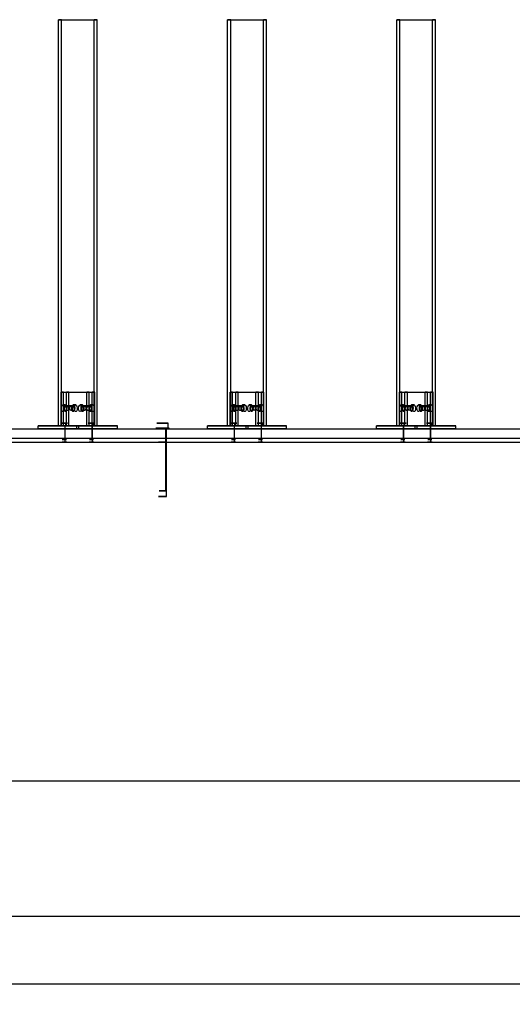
# Model space of a CAD drawing. Header units: millimetres. Extents: x 0 to 5490, y -1212 to 1798.
# Tile 8 of 14: x 1289 to 2017, y -30 to 1424. Entities that reach past the tile are written whole.
import ezdxf

# ---------------------------------------------------------------- set-up
doc = ezdxf.new("R2010")
doc.units = ezdxf.units.MM
doc.layers.add('TI-CONTEXT', color=8, linetype='Continuous')
doc.layers.add('TI-PRODUCT', color=7, linetype='Continuous')
doc.dimstyles.get("Standard").update_dxf_attribs({"dimtxt": 2.5, "dimasz": 2.5, "dimexe": 1.25, "dimexo": 0.625, "dimtad": 1, "dimtxsty": 'Standard', "dimcen": 2.5, "dimazin": 3, "dimtfac": 1, "dimtmove": 0, "dimatfit": 3, "dimarcsym": 0})

# ---------------------------------------------------------------- blocks, each defined once
blk = doc.blocks.new('_CLOSEDFILLED')
at = {"color": 0, "linetype": 'ByBlock'}
blk.add_solid([(-1, 0.164), (0, 0), (-1, -0.164)], dxfattribs=at)
blk = doc.blocks.new('*D0')
for p, q in [((0, 0), (0, -200)), ((4000, 0), (4000, -200)), ((16, -200), (1916, -200)), ((2084, -200), (3984, -200))]:
    blk.add_line(p, q)
at = {"layer": 'Defpoints'}
for p in [(0, 0), (4000, 0), (0, -200)]:
    blk.add_point(p, dxfattribs=at)
at = {"xscale": 16, "yscale": 16, "rotation": 180}
blk.add_blockref('_CLOSEDFILLED', (0, -200), dxfattribs=at)
at = {"xscale": 16, "yscale": 16}
blk.add_blockref('_CLOSEDFILLED', (4000, -200), dxfattribs=at)
at = {"insert": (2000, -200), "char_height": 28, "attachment_point": 5}
blk.add_mtext('4000 *', dxfattribs=at)

msp = doc.modelspace()

# ---------------------------------------------------------------- linework, layer by layer
at = {"layer": 'TI-CONTEXT'}
for points in [[(0, 800), (4000, 800)], [(0, 800), (4000, 800)], [(1506, 800), (1505.481, 800), (1504.015, 800), (1501.854, 800), (1499.373, 800), (1497, 800), (1495.146, 800), (1494.131, 800), (1494.131, 800), (1495.146, 800), (1497, 800), (1499.373, 800), (1501.854, 800), (1504.015, 800), (1505.481, 800), (1506, 800)], [(1506, 720), (1506, 800)], [(1506, 720), (1505.481, 720), (1504.015, 720), (1501.854, 720), (1499.373, 720), (1497, 720), (1495.146, 720), (1494.131, 720), (1494.131, 720), (1495.146, 720), (1497, 720), (1499.373, 720), (1501.854, 720), (1504.015, 720), (1505.481, 720), (1506, 720)], [(0, 300), (4000, 300)], [(0, 300), (4000, 300)], [(0, 100), (4000, 100)], [(0, 100), (4000, 100)], [(0, 0), (4000, 0)], [(0, 0), (4000, 0)]]:
    msp.add_lwpolyline(points, dxfattribs=at)
at = {"layer": 'TI-PRODUCT'}
for points in [[(1350.852, 1424), (1346.321, 1424)], [(1346.321, 824), (1346.321, 1424)], [(1346.321, 1424), (1399.148, 1424)], [(1350.852, 824), (1350.852, 1424)], [(1350.852, 1424), (1403.679, 1424)], [(1403.679, 1424), (1399.148, 1424)], [(1399.148, 824), (1399.148, 1424)], [(1403.679, 824), (1403.679, 1424)], [(1600.852, 1424), (1596.321, 1424)], [(1596.321, 824), (1596.321, 1424)], [(1596.321, 1424), (1649.148, 1424)], [(1600.852, 824), (1600.852, 1424)], [(1600.852, 1424), (1653.679, 1424)], [(1653.679, 1424), (1649.148, 1424)], [(1649.148, 824), (1649.148, 1424)], [(1653.679, 824), (1653.679, 1424)], [(1850.852, 1424), (1846.321, 1424)], [(1846.321, 824), (1846.321, 1424)], [(1846.321, 1424), (1899.148, 1424)], [(1850.852, 824), (1850.852, 1424)], [(1850.852, 1424), (1903.679, 1424)], [(1903.679, 1424), (1899.148, 1424)], [(1899.148, 824), (1899.148, 1424)], [(1903.679, 824), (1903.679, 1424)], [(1353.716, 874), (1350.091, 874)], [(1350.091, 824), (1350.091, 874)], [(1350.091, 874), (1388.127, 874)], [(1353.716, 824), (1353.716, 874)], [(1353.716, 874), (1391.752, 874)], [(1361.873, 874), (1358.248, 874)], [(1358.248, 824), (1358.248, 874)], [(1358.248, 874), (1396.284, 874)], [(1361.873, 824), (1361.873, 874)], [(1361.873, 874), (1399.909, 874)], [(1388.127, 824), (1388.127, 874)], [(1391.752, 874), (1388.127, 874)], [(1391.752, 824), (1391.752, 874)], [(1396.284, 824), (1396.284, 874)], [(1399.909, 874), (1396.284, 874)], [(1399.909, 824), (1399.909, 874)], [(1603.716, 874), (1600.091, 874)], [(1600.091, 824), (1600.091, 874)], [(1600.091, 874), (1638.127, 874)], [(1603.716, 824), (1603.716, 874)], [(1603.716, 874), (1641.752, 874)], [(1611.873, 874), (1608.248, 874)], [(1608.248, 824), (1608.248, 874)], [(1608.248, 874), (1646.284, 874)], [(1611.873, 824), (1611.873, 874)], [(1611.873, 874), (1649.909, 874)], [(1638.127, 824), (1638.127, 874)], [(1641.752, 874), (1638.127, 874)], [(1641.752, 824), (1641.752, 874)], [(1646.284, 824), (1646.284, 874)], [(1649.909, 874), (1646.284, 874)], [(1649.909, 824), (1649.909, 874)], [(1853.716, 874), (1850.091, 874)], [(1850.091, 824), (1850.091, 874)], [(1850.091, 874), (1888.127, 874)], [(1853.716, 824), (1853.716, 874)], [(1853.716, 874), (1891.752, 874)], [(1861.873, 874), (1858.248, 874)], [(1858.248, 824), (1858.248, 874)], [(1858.248, 874), (1896.284, 874)], [(1861.873, 824), (1861.873, 874)], [(1861.873, 874), (1899.909, 874)], [(1888.127, 824), (1888.127, 874)], [(1891.752, 874), (1888.127, 874)], [(1891.752, 824), (1891.752, 874)], [(1896.284, 824), (1896.284, 874)], [(1899.909, 874), (1896.284, 874)], [(1899.909, 824), (1899.909, 874)], [(1352.805, 855), (1353.787, 854.427), (1354.544, 852.84), (1354.903, 850.603), (1354.781, 848.227), (1354.206, 846.257), (1353.311, 845.145), (1352.3, 845.145), (1351.404, 846.257), (1350.829, 848.227), (1350.708, 850.603), (1351.066, 852.84), (1351.823, 854.427), (1352.805, 855)], [(1356.43, 855), (1352.805, 855)], [(1356.43, 855), (1357.412, 854.427), (1358.169, 852.84), (1358.528, 850.603), (1358.406, 848.227), (1357.832, 846.257), (1356.936, 845.145), (1355.925, 845.145), (1355.029, 846.257), (1354.455, 848.227), (1354.333, 850.603), (1354.691, 852.84), (1355.448, 854.427), (1356.43, 855)], [(1356.43, 853.5), (1357.23, 852.944), (1357.776, 851.454), (1357.895, 849.502), (1357.548, 847.708), (1356.847, 846.642), (1356.014, 846.642), (1355.313, 847.708), (1354.966, 849.502), (1355.085, 851.454), (1355.631, 852.944), (1356.43, 853.5)], [(1356.43, 853), (1357.176, 852.427), (1357.636, 850.927), (1357.636, 849.073), (1357.176, 847.573), (1356.43, 847), (1355.685, 847.573), (1355.225, 849.073), (1355.225, 850.927), (1355.685, 852.427), (1356.43, 853)], [(1360.056, 853.5), (1356.43, 853.5)], [(1368.212, 853), (1356.43, 853)], [(1360.056, 853.5), (1360.855, 852.944), (1361.401, 851.454), (1361.52, 849.502), (1361.174, 847.708), (1360.472, 846.642), (1359.639, 846.642), (1358.938, 847.708), (1358.592, 849.502), (1358.71, 851.454), (1359.256, 852.944), (1360.056, 853.5)], [(1360.056, 853.5), (1360.855, 852.944), (1361.401, 851.454), (1361.52, 849.502), (1361.174, 847.708), (1360.472, 846.642), (1359.639, 846.642), (1358.938, 847.708), (1358.592, 849.502), (1358.71, 851.454), (1359.256, 852.944), (1360.056, 853.5)], [(1364.587, 853.5), (1360.056, 853.5)], [(1364.587, 853.5), (1365.387, 852.944), (1365.933, 851.454), (1366.051, 849.502), (1365.705, 847.708), (1365.004, 846.642), (1364.17, 846.642), (1363.469, 847.708), (1363.123, 849.502), (1363.242, 851.454), (1363.788, 852.944), (1364.587, 853.5)], [(1364.587, 853.5), (1365.387, 852.944), (1365.933, 851.454), (1366.051, 849.502), (1365.705, 847.708), (1365.004, 846.642), (1364.17, 846.642), (1363.469, 847.708), (1363.123, 849.502), (1363.242, 851.454), (1363.788, 852.944), (1364.587, 853.5)], [(1368.212, 853.5), (1364.587, 853.5)], [(1368.212, 855), (1369.194, 854.427), (1369.951, 852.84), (1370.31, 850.603), (1370.188, 848.227), (1369.614, 846.257), (1368.718, 845.145), (1367.707, 845.145), (1366.811, 846.257), (1366.237, 848.227), (1366.115, 850.603), (1366.473, 852.84), (1367.23, 854.427), (1368.212, 855)], [(1368.212, 853.5), (1369.012, 852.944), (1369.558, 851.454), (1369.677, 849.502), (1369.33, 847.708), (1368.629, 846.642), (1367.796, 846.642), (1367.095, 847.708), (1366.748, 849.502), (1366.867, 851.454), (1367.413, 852.944), (1368.212, 853.5)], [(1368.212, 853), (1368.958, 852.427), (1369.418, 850.927), (1369.418, 849.073), (1368.958, 847.573), (1368.212, 847), (1367.467, 847.573), (1367.007, 849.073), (1367.007, 850.927), (1367.467, 852.427), (1368.212, 853)], [(1371.838, 855), (1368.212, 855)], [(1371.838, 855), (1372.82, 854.427), (1373.577, 852.84), (1373.935, 850.603), (1373.813, 848.227), (1373.239, 846.257), (1372.343, 845.145), (1371.332, 845.145), (1370.436, 846.257), (1369.862, 848.227), (1369.74, 850.603), (1370.099, 852.84), (1370.856, 854.427), (1371.838, 855)], [(1378.162, 855), (1379.144, 854.427), (1379.901, 852.84), (1380.26, 850.603), (1380.138, 848.227), (1379.564, 846.257), (1378.668, 845.145), (1377.657, 845.145), (1376.761, 846.257), (1376.187, 848.227), (1376.065, 850.603), (1376.423, 852.84), (1377.18, 854.427), (1378.162, 855)], [(1381.788, 855), (1378.162, 855)], [(1381.788, 855), (1382.77, 854.427), (1383.527, 852.84), (1383.885, 850.603), (1383.763, 848.227), (1383.189, 846.257), (1382.293, 845.145), (1381.282, 845.145), (1380.386, 846.257), (1379.812, 848.227), (1379.69, 850.603), (1380.049, 852.84), (1380.806, 854.427), (1381.788, 855)], [(1381.788, 853.5), (1382.587, 852.944), (1383.133, 851.454), (1383.252, 849.502), (1382.905, 847.708), (1382.204, 846.642), (1381.371, 846.642), (1380.67, 847.708), (1380.323, 849.502), (1380.442, 851.454), (1380.988, 852.944), (1381.788, 853.5)], [(1381.788, 853), (1382.533, 852.427), (1382.993, 850.927), (1382.993, 849.073), (1382.533, 847.573), (1381.788, 847), (1381.042, 847.573), (1380.582, 849.073), (1380.582, 850.927), (1381.042, 852.427), (1381.788, 853)], [(1385.413, 853.5), (1381.788, 853.5)], [(1393.57, 853), (1381.788, 853)], [(1385.413, 853.5), (1386.212, 852.944), (1386.758, 851.454), (1386.877, 849.502), (1386.531, 847.708), (1385.83, 846.642), (1384.996, 846.642), (1384.295, 847.708), (1383.949, 849.502), (1384.067, 851.454), (1384.613, 852.944), (1385.413, 853.5)], [(1385.413, 853.5), (1386.212, 852.944), (1386.758, 851.454), (1386.877, 849.502), (1386.531, 847.708), (1385.83, 846.642), (1384.996, 846.642), (1384.295, 847.708), (1383.949, 849.502), (1384.067, 851.454), (1384.613, 852.944), (1385.413, 853.5)], [(1389.944, 853.5), (1385.413, 853.5)], [(1389.944, 853.5), (1390.744, 852.944), (1391.29, 851.454), (1391.408, 849.502), (1391.062, 847.708), (1390.361, 846.642), (1389.528, 846.642), (1388.826, 847.708), (1388.48, 849.502), (1388.599, 851.454), (1389.145, 852.944), (1389.944, 853.5)], [(1389.944, 853.5), (1390.744, 852.944), (1391.29, 851.454), (1391.408, 849.502), (1391.062, 847.708), (1390.361, 846.642), (1389.528, 846.642), (1388.826, 847.708), (1388.48, 849.502), (1388.599, 851.454), (1389.145, 852.944), (1389.944, 853.5)], [(1393.57, 853.5), (1389.944, 853.5)], [(1393.57, 855), (1394.552, 854.427), (1395.309, 852.84), (1395.667, 850.603), (1395.545, 848.227), (1394.971, 846.257), (1394.075, 845.145), (1393.064, 845.145), (1392.168, 846.257), (1391.594, 848.227), (1391.472, 850.603), (1391.831, 852.84), (1392.588, 854.427), (1393.57, 855)], [(1393.57, 853.5), (1394.369, 852.944), (1394.915, 851.454), (1395.034, 849.502), (1394.687, 847.708), (1393.986, 846.642), (1393.153, 846.642), (1392.452, 847.708), (1392.105, 849.502), (1392.224, 851.454), (1392.77, 852.944), (1393.57, 853.5)], [(1393.57, 853), (1394.315, 852.427), (1394.775, 850.927), (1394.775, 849.073), (1394.315, 847.573), (1393.57, 847), (1392.824, 847.573), (1392.364, 849.073), (1392.364, 850.927), (1392.824, 852.427), (1393.57, 853)], [(1397.195, 855), (1393.57, 855)], [(1397.195, 855), (1398.177, 854.427), (1398.934, 852.84), (1399.292, 850.603), (1399.171, 848.227), (1398.596, 846.257), (1397.7, 845.145), (1396.689, 845.145), (1395.794, 846.257), (1395.219, 848.227), (1395.097, 850.603), (1395.456, 852.84), (1396.213, 854.427), (1397.195, 855)], [(1602.805, 855), (1603.787, 854.427), (1604.544, 852.84), (1604.903, 850.603), (1604.781, 848.227), (1604.206, 846.257), (1603.311, 845.145), (1602.3, 845.145), (1601.404, 846.257), (1600.829, 848.227), (1600.708, 850.603), (1601.066, 852.84), (1601.823, 854.427), (1602.805, 855)], [(1606.43, 855), (1602.805, 855)], [(1606.43, 855), (1607.412, 854.427), (1608.169, 852.84), (1608.528, 850.603), (1608.406, 848.227), (1607.832, 846.257), (1606.936, 845.145), (1605.925, 845.145), (1605.029, 846.257), (1604.455, 848.227), (1604.333, 850.603), (1604.691, 852.84), (1605.448, 854.427), (1606.43, 855)], [(1606.43, 853.5), (1607.23, 852.944), (1607.776, 851.454), (1607.895, 849.502), (1607.548, 847.708), (1606.847, 846.642), (1606.014, 846.642), (1605.313, 847.708), (1604.966, 849.502), (1605.085, 851.454), (1605.631, 852.944), (1606.43, 853.5)], [(1606.43, 853), (1607.176, 852.427), (1607.636, 850.927), (1607.636, 849.073), (1607.176, 847.573), (1606.43, 847), (1605.685, 847.573), (1605.225, 849.073), (1605.225, 850.927), (1605.685, 852.427), (1606.43, 853)], [(1610.056, 853.5), (1606.43, 853.5)], [(1618.212, 853), (1606.43, 853)], [(1610.056, 853.5), (1610.855, 852.944), (1611.401, 851.454), (1611.52, 849.502), (1611.174, 847.708), (1610.472, 846.642), (1609.639, 846.642), (1608.938, 847.708), (1608.592, 849.502), (1608.71, 851.454), (1609.256, 852.944), (1610.056, 853.5)], [(1610.056, 853.5), (1610.855, 852.944), (1611.401, 851.454), (1611.52, 849.502), (1611.174, 847.708), (1610.472, 846.642), (1609.639, 846.642), (1608.938, 847.708), (1608.592, 849.502), (1608.71, 851.454), (1609.256, 852.944), (1610.056, 853.5)], [(1614.587, 853.5), (1610.056, 853.5)], [(1614.587, 853.5), (1615.387, 852.944), (1615.933, 851.454), (1616.051, 849.502), (1615.705, 847.708), (1615.004, 846.642), (1614.17, 846.642), (1613.469, 847.708), (1613.123, 849.502), (1613.242, 851.454), (1613.788, 852.944), (1614.587, 853.5)], [(1614.587, 853.5), (1615.387, 852.944), (1615.933, 851.454), (1616.051, 849.502), (1615.705, 847.708), (1615.004, 846.642), (1614.17, 846.642), (1613.469, 847.708), (1613.123, 849.502), (1613.242, 851.454), (1613.788, 852.944), (1614.587, 853.5)], [(1618.212, 853.5), (1614.587, 853.5)], [(1618.212, 855), (1619.194, 854.427), (1619.951, 852.84), (1620.31, 850.603), (1620.188, 848.227), (1619.614, 846.257), (1618.718, 845.145), (1617.707, 845.145), (1616.811, 846.257), (1616.237, 848.227), (1616.115, 850.603), (1616.473, 852.84), (1617.23, 854.427), (1618.212, 855)], [(1618.212, 853.5), (1619.012, 852.944), (1619.558, 851.454), (1619.677, 849.502), (1619.33, 847.708), (1618.629, 846.642), (1617.796, 846.642), (1617.095, 847.708), (1616.748, 849.502), (1616.867, 851.454), (1617.413, 852.944), (1618.212, 853.5)], [(1618.212, 853), (1618.958, 852.427), (1619.418, 850.927), (1619.418, 849.073), (1618.958, 847.573), (1618.212, 847), (1617.467, 847.573), (1617.007, 849.073), (1617.007, 850.927), (1617.467, 852.427), (1618.212, 853)], [(1621.838, 855), (1618.212, 855)], [(1621.838, 855), (1622.82, 854.427), (1623.577, 852.84), (1623.935, 850.603), (1623.813, 848.227), (1623.239, 846.257), (1622.343, 845.145), (1621.332, 845.145), (1620.436, 846.257), (1619.862, 848.227), (1619.74, 850.603), (1620.099, 852.84), (1620.856, 854.427), (1621.838, 855)], [(1628.162, 855), (1629.144, 854.427), (1629.901, 852.84), (1630.26, 850.603), (1630.138, 848.227), (1629.564, 846.257), (1628.668, 845.145), (1627.657, 845.145), (1626.761, 846.257), (1626.187, 848.227), (1626.065, 850.603), (1626.423, 852.84), (1627.18, 854.427), (1628.162, 855)], [(1631.788, 855), (1628.162, 855)], [(1631.788, 855), (1632.77, 854.427), (1633.527, 852.84), (1633.885, 850.603), (1633.763, 848.227), (1633.189, 846.257), (1632.293, 845.145), (1631.282, 845.145), (1630.386, 846.257), (1629.812, 848.227), (1629.69, 850.603), (1630.049, 852.84), (1630.806, 854.427), (1631.788, 855)], [(1631.788, 853.5), (1632.587, 852.944), (1633.133, 851.454), (1633.252, 849.502), (1632.905, 847.708), (1632.204, 846.642), (1631.371, 846.642), (1630.67, 847.708), (1630.323, 849.502), (1630.442, 851.454), (1630.988, 852.944), (1631.788, 853.5)], [(1631.788, 853), (1632.533, 852.427), (1632.993, 850.927), (1632.993, 849.073), (1632.533, 847.573), (1631.788, 847), (1631.042, 847.573), (1630.582, 849.073), (1630.582, 850.927), (1631.042, 852.427), (1631.788, 853)], [(1635.413, 853.5), (1631.788, 853.5)], [(1643.57, 853), (1631.788, 853)], [(1635.413, 853.5), (1636.212, 852.944), (1636.758, 851.454), (1636.877, 849.502), (1636.531, 847.708), (1635.83, 846.642), (1634.996, 846.642), (1634.295, 847.708), (1633.949, 849.502), (1634.067, 851.454), (1634.613, 852.944), (1635.413, 853.5)], [(1635.413, 853.5), (1636.212, 852.944), (1636.758, 851.454), (1636.877, 849.502), (1636.531, 847.708), (1635.83, 846.642), (1634.996, 846.642), (1634.295, 847.708), (1633.949, 849.502), (1634.067, 851.454), (1634.613, 852.944), (1635.413, 853.5)], [(1639.944, 853.5), (1635.413, 853.5)], [(1639.944, 853.5), (1640.744, 852.944), (1641.29, 851.454), (1641.408, 849.502), (1641.062, 847.708), (1640.361, 846.642), (1639.528, 846.642), (1638.826, 847.708), (1638.48, 849.502), (1638.599, 851.454), (1639.145, 852.944), (1639.944, 853.5)], [(1639.944, 853.5), (1640.744, 852.944), (1641.29, 851.454), (1641.408, 849.502), (1641.062, 847.708), (1640.361, 846.642), (1639.528, 846.642), (1638.826, 847.708), (1638.48, 849.502), (1638.599, 851.454), (1639.145, 852.944), (1639.944, 853.5)], [(1643.57, 853.5), (1639.944, 853.5)], [(1643.57, 855), (1644.552, 854.427), (1645.309, 852.84), (1645.667, 850.603), (1645.545, 848.227), (1644.971, 846.257), (1644.075, 845.145), (1643.064, 845.145), (1642.168, 846.257), (1641.594, 848.227), (1641.472, 850.603), (1641.831, 852.84), (1642.588, 854.427), (1643.57, 855)], [(1643.57, 853.5), (1644.369, 852.944), (1644.915, 851.454), (1645.034, 849.502), (1644.687, 847.708), (1643.986, 846.642), (1643.153, 846.642), (1642.452, 847.708), (1642.105, 849.502), (1642.224, 851.454), (1642.77, 852.944), (1643.57, 853.5)], [(1643.57, 853), (1644.315, 852.427), (1644.775, 850.927), (1644.775, 849.073), (1644.315, 847.573), (1643.57, 847), (1642.824, 847.573), (1642.364, 849.073), (1642.364, 850.927), (1642.824, 852.427), (1643.57, 853)], [(1647.195, 855), (1643.57, 855)], [(1647.195, 855), (1648.177, 854.427), (1648.934, 852.84), (1649.292, 850.603), (1649.171, 848.227), (1648.596, 846.257), (1647.7, 845.145), (1646.689, 845.145), (1645.794, 846.257), (1645.219, 848.227), (1645.097, 850.603), (1645.456, 852.84), (1646.213, 854.427), (1647.195, 855)], [(1852.805, 855), (1853.787, 854.427), (1854.544, 852.84), (1854.903, 850.603), (1854.781, 848.227), (1854.206, 846.257), (1853.311, 845.145), (1852.3, 845.145), (1851.404, 846.257), (1850.829, 848.227), (1850.708, 850.603), (1851.066, 852.84), (1851.823, 854.427), (1852.805, 855)], [(1856.43, 855), (1852.805, 855)], [(1856.43, 855), (1857.412, 854.427), (1858.169, 852.84), (1858.528, 850.603), (1858.406, 848.227), (1857.832, 846.257), (1856.936, 845.145), (1855.925, 845.145), (1855.029, 846.257), (1854.455, 848.227), (1854.333, 850.603), (1854.691, 852.84), (1855.448, 854.427), (1856.43, 855)], [(1856.43, 853.5), (1857.23, 852.944), (1857.776, 851.454), (1857.895, 849.502), (1857.548, 847.708), (1856.847, 846.642), (1856.014, 846.642), (1855.313, 847.708), (1854.966, 849.502), (1855.085, 851.454), (1855.631, 852.944), (1856.43, 853.5)], [(1856.43, 853), (1857.176, 852.427), (1857.636, 850.927), (1857.636, 849.073), (1857.176, 847.573), (1856.43, 847), (1855.685, 847.573), (1855.225, 849.073), (1855.225, 850.927), (1855.685, 852.427), (1856.43, 853)], [(1860.056, 853.5), (1856.43, 853.5)], [(1868.212, 853), (1856.43, 853)], [(1860.056, 853.5), (1860.855, 852.944), (1861.401, 851.454), (1861.52, 849.502), (1861.174, 847.708), (1860.472, 846.642), (1859.639, 846.642), (1858.938, 847.708), (1858.592, 849.502), (1858.71, 851.454), (1859.256, 852.944), (1860.056, 853.5)], [(1860.056, 853.5), (1860.855, 852.944), (1861.401, 851.454), (1861.52, 849.502), (1861.174, 847.708), (1860.472, 846.642), (1859.639, 846.642), (1858.938, 847.708), (1858.592, 849.502), (1858.71, 851.454), (1859.256, 852.944), (1860.056, 853.5)], [(1864.587, 853.5), (1860.056, 853.5)], [(1864.587, 853.5), (1865.387, 852.944), (1865.933, 851.454), (1866.051, 849.502), (1865.705, 847.708), (1865.004, 846.642), (1864.17, 846.642), (1863.469, 847.708), (1863.123, 849.502), (1863.242, 851.454), (1863.788, 852.944), (1864.587, 853.5)], [(1864.587, 853.5), (1865.387, 852.944), (1865.933, 851.454), (1866.051, 849.502), (1865.705, 847.708), (1865.004, 846.642), (1864.17, 846.642), (1863.469, 847.708), (1863.123, 849.502), (1863.242, 851.454), (1863.788, 852.944), (1864.587, 853.5)], [(1868.212, 853.5), (1864.587, 853.5)], [(1868.212, 855), (1869.194, 854.427), (1869.951, 852.84), (1870.31, 850.603), (1870.188, 848.227), (1869.614, 846.257), (1868.718, 845.145), (1867.707, 845.145), (1866.811, 846.257), (1866.237, 848.227), (1866.115, 850.603), (1866.473, 852.84), (1867.23, 854.427), (1868.212, 855)], [(1868.212, 853.5), (1869.012, 852.944), (1869.558, 851.454), (1869.677, 849.502), (1869.33, 847.708), (1868.629, 846.642), (1867.796, 846.642), (1867.095, 847.708), (1866.748, 849.502), (1866.867, 851.454), (1867.413, 852.944), (1868.212, 853.5)], [(1868.212, 853), (1868.958, 852.427), (1869.418, 850.927), (1869.418, 849.073), (1868.958, 847.573), (1868.212, 847), (1867.467, 847.573), (1867.007, 849.073), (1867.007, 850.927), (1867.467, 852.427), (1868.212, 853)], [(1871.838, 855), (1868.212, 855)], [(1871.838, 855), (1872.82, 854.427), (1873.577, 852.84), (1873.935, 850.603), (1873.813, 848.227), (1873.239, 846.257), (1872.343, 845.145), (1871.332, 845.145), (1870.436, 846.257), (1869.862, 848.227), (1869.74, 850.603), (1870.099, 852.84), (1870.856, 854.427), (1871.838, 855)], [(1878.162, 855), (1879.144, 854.427), (1879.901, 852.84), (1880.26, 850.603), (1880.138, 848.227), (1879.564, 846.257), (1878.668, 845.145), (1877.657, 845.145), (1876.761, 846.257), (1876.187, 848.227), (1876.065, 850.603), (1876.423, 852.84), (1877.18, 854.427), (1878.162, 855)], [(1881.788, 855), (1878.162, 855)], [(1881.788, 855), (1882.77, 854.427), (1883.527, 852.84), (1883.885, 850.603), (1883.763, 848.227), (1883.189, 846.257), (1882.293, 845.145), (1881.282, 845.145), (1880.386, 846.257), (1879.812, 848.227), (1879.69, 850.603), (1880.049, 852.84), (1880.806, 854.427), (1881.788, 855)], [(1881.788, 853.5), (1882.587, 852.944), (1883.133, 851.454), (1883.252, 849.502), (1882.905, 847.708), (1882.204, 846.642), (1881.371, 846.642), (1880.67, 847.708), (1880.323, 849.502), (1880.442, 851.454), (1880.988, 852.944), (1881.788, 853.5)], [(1881.788, 853), (1882.533, 852.427), (1882.993, 850.927), (1882.993, 849.073), (1882.533, 847.573), (1881.788, 847), (1881.042, 847.573), (1880.582, 849.073), (1880.582, 850.927), (1881.042, 852.427), (1881.788, 853)], [(1885.413, 853.5), (1881.788, 853.5)], [(1893.57, 853), (1881.788, 853)], [(1885.413, 853.5), (1886.212, 852.944), (1886.758, 851.454), (1886.877, 849.502), (1886.531, 847.708), (1885.83, 846.642), (1884.996, 846.642), (1884.295, 847.708), (1883.949, 849.502), (1884.067, 851.454), (1884.613, 852.944), (1885.413, 853.5)], [(1885.413, 853.5), (1886.212, 852.944), (1886.758, 851.454), (1886.877, 849.502), (1886.531, 847.708), (1885.83, 846.642), (1884.996, 846.642), (1884.295, 847.708), (1883.949, 849.502), (1884.067, 851.454), (1884.613, 852.944), (1885.413, 853.5)], [(1889.944, 853.5), (1885.413, 853.5)], [(1889.944, 853.5), (1890.744, 852.944), (1891.29, 851.454), (1891.408, 849.502), (1891.062, 847.708), (1890.361, 846.642), (1889.528, 846.642), (1888.826, 847.708), (1888.48, 849.502), (1888.599, 851.454), (1889.145, 852.944), (1889.944, 853.5)], [(1889.944, 853.5), (1890.744, 852.944), (1891.29, 851.454), (1891.408, 849.502), (1891.062, 847.708), (1890.361, 846.642), (1889.528, 846.642), (1888.826, 847.708), (1888.48, 849.502), (1888.599, 851.454), (1889.145, 852.944), (1889.944, 853.5)], [(1893.57, 853.5), (1889.944, 853.5)], [(1893.57, 855), (1894.552, 854.427), (1895.309, 852.84), (1895.667, 850.603), (1895.545, 848.227), (1894.971, 846.257), (1894.075, 845.145), (1893.064, 845.145), (1892.168, 846.257), (1891.594, 848.227), (1891.472, 850.603), (1891.831, 852.84), (1892.588, 854.427), (1893.57, 855)], [(1893.57, 853.5), (1894.369, 852.944), (1894.915, 851.454), (1895.034, 849.502), (1894.687, 847.708), (1893.986, 846.642), (1893.153, 846.642), (1892.452, 847.708), (1892.105, 849.502), (1892.224, 851.454), (1892.77, 852.944), (1893.57, 853.5)], [(1893.57, 853), (1894.315, 852.427), (1894.775, 850.927), (1894.775, 849.073), (1894.315, 847.573), (1893.57, 847), (1892.824, 847.573), (1892.364, 849.073), (1892.364, 850.927), (1892.824, 852.427), (1893.57, 853)], [(1897.195, 855), (1893.57, 855)], [(1897.195, 855), (1898.177, 854.427), (1898.934, 852.84), (1899.292, 850.603), (1899.171, 848.227), (1898.596, 846.257), (1897.7, 845.145), (1896.689, 845.145), (1895.794, 846.257), (1895.219, 848.227), (1895.097, 850.603), (1895.456, 852.84), (1896.213, 854.427), (1897.195, 855)], [(0, 820), (4000, 820)], [(0, 820), (4000, 820)], [(1316.473, 820), (1316.473, 824)], [(1316.473, 824), (1373.527, 824)], [(1376.473, 824), (1316.473, 824)], [(1316.473, 820), (1373.527, 820)], [(1376.473, 820), (1316.473, 820)], [(1350.852, 824), (1346.321, 824)], [(1346.321, 824), (1399.148, 824)], [(1357.113, 828), (1354.765, 828), (1352.471, 828), (1350.756, 828), (1350.014, 828), (1350.413, 828), (1351.864, 828), (1354.033, 828), (1356.423, 828), (1358.488, 828), (1359.753, 828), (1359.93, 828), (1358.977, 828), (1357.113, 828)], [(1357.113, 824), (1354.765, 824), (1352.471, 824), (1350.756, 824), (1350.014, 824), (1350.413, 824), (1351.864, 824), (1354.033, 824), (1356.423, 824), (1358.488, 824), (1359.753, 824), (1359.93, 824), (1358.977, 824), (1357.113, 824)], [(1353.716, 824), (1350.091, 824)], [(1350.091, 824), (1388.127, 824)], [(1350.852, 824), (1403.679, 824)], [(1356.479, 824), (1354.529, 824), (1352.729, 824), (1351.65, 824), (1351.634, 824), (1352.687, 824), (1354.474, 824), (1356.429, 824), (1357.929, 824), (1358.5, 824), (1357.959, 824), (1356.479, 824)], [(1356.479, 820), (1354.529, 820), (1352.729, 820), (1351.65, 820), (1351.634, 820), (1352.687, 820), (1354.474, 820), (1356.429, 820), (1357.929, 820), (1358.5, 820), (1357.959, 820), (1356.479, 820)], [(1356.479, 820), (1354.529, 820), (1352.729, 820), (1351.65, 820), (1351.634, 820), (1352.687, 820), (1354.474, 820), (1356.429, 820), (1357.929, 820), (1358.5, 820), (1357.959, 820), (1356.479, 820)], [(1356.268, 824), (1354.428, 824), (1352.806, 824), (1352.022, 824), (1352.376, 824), (1353.732, 824), (1355.572, 824), (1357.194, 824), (1357.978, 824), (1357.624, 824), (1356.268, 824)], [(1353.716, 824), (1391.752, 824)], [(1356.268, 804), (1356.268, 824)], [(1356.479, 820), (1356.479, 824)], [(1356.479, 800), (1356.479, 820)], [(1357.113, 824), (1357.113, 828)], [(1361.873, 824), (1358.248, 824)], [(1358.248, 824), (1396.284, 824)], [(1361.873, 824), (1399.909, 824)], [(1373.527, 820), (1373.527, 824)], [(1373.527, 824), (1433.527, 824)], [(1373.527, 820), (1433.527, 820)], [(1376.473, 820), (1376.473, 824)], [(1433.527, 824), (1376.473, 824)], [(1433.527, 820), (1376.473, 820)], [(1391.752, 824), (1388.127, 824)], [(1397.113, 828), (1394.765, 828), (1392.471, 828), (1390.756, 828), (1390.014, 828), (1390.413, 828), (1391.864, 828), (1394.033, 828), (1396.423, 828), (1398.488, 828), (1399.753, 828), (1399.93, 828), (1398.977, 828), (1397.113, 828)], [(1397.113, 824), (1394.765, 824), (1392.471, 824), (1390.756, 824), (1390.014, 824), (1390.413, 824), (1391.864, 824), (1394.033, 824), (1396.423, 824), (1398.488, 824), (1399.753, 824), (1399.93, 824), (1398.977, 824), (1397.113, 824)], [(1396.479, 824), (1394.529, 824), (1392.729, 824), (1391.65, 824), (1391.634, 824), (1392.687, 824), (1394.474, 824), (1396.429, 824), (1397.929, 824), (1398.5, 824), (1397.959, 824), (1396.479, 824)], [(1396.479, 820), (1394.529, 820), (1392.729, 820), (1391.65, 820), (1391.634, 820), (1392.687, 820), (1394.474, 820), (1396.429, 820), (1397.929, 820), (1398.5, 820), (1397.959, 820), (1396.479, 820)], [(1396.479, 820), (1394.529, 820), (1392.729, 820), (1391.65, 820), (1391.634, 820), (1392.687, 820), (1394.474, 820), (1396.429, 820), (1397.929, 820), (1398.5, 820), (1397.959, 820), (1396.479, 820)], [(1396.268, 824), (1394.428, 824), (1392.806, 824), (1392.022, 824), (1392.376, 824), (1393.732, 824), (1395.572, 824), (1397.194, 824), (1397.978, 824), (1397.624, 824), (1396.268, 824)], [(1396.268, 804), (1396.268, 824)], [(1399.909, 824), (1396.284, 824)], [(1396.479, 820), (1396.479, 824)], [(1396.479, 800), (1396.479, 820)], [(1397.113, 824), (1397.113, 828)], [(1403.679, 824), (1399.148, 824)], [(1433.527, 820), (1433.527, 824)], [(1510, 821), (1509.458, 821), (1507.891, 821), (1505.469, 821), (1502.455, 821), (1499.174, 821), (1495.983, 821), (1493.227, 821), (1491.205, 821), (1490.136, 821), (1490.136, 821), (1491.205, 821), (1493.227, 821), (1495.983, 821), (1499.174, 821), (1502.455, 821), (1505.469, 821), (1507.891, 821), (1509.458, 821), (1510, 821)], [(1510, 820), (1509.458, 820), (1507.891, 820), (1505.469, 820), (1502.455, 820), (1499.174, 820), (1495.983, 820), (1493.227, 820), (1491.205, 820), (1490.136, 820), (1490.136, 820), (1491.205, 820), (1493.227, 820), (1495.983, 820), (1499.174, 820), (1502.455, 820), (1505.469, 820), (1507.891, 820), (1509.458, 820), (1510, 820)], [(1508.5, 828), (1507.926, 828), (1506.282, 828), (1503.789, 828), (1500.784, 828), (1497.674, 828), (1494.878, 828), (1492.773, 828), (1491.645, 828), (1491.645, 828), (1492.773, 828), (1494.878, 828), (1497.674, 828), (1500.784, 828), (1503.789, 828), (1506.282, 828), (1507.926, 828), (1508.5, 828)], [(1508.5, 821), (1507.926, 821), (1506.282, 821), (1503.789, 821), (1500.784, 821), (1497.674, 821), (1494.878, 821), (1492.773, 821), (1491.645, 821), (1491.645, 821), (1492.773, 821), (1494.878, 821), (1497.674, 821), (1500.784, 821), (1503.789, 821), (1506.282, 821), (1507.926, 821), (1508.5, 821)], [(1506, 820), (1505.481, 820), (1504.015, 820), (1501.854, 820), (1499.373, 820), (1497, 820), (1495.146, 820), (1494.131, 820), (1494.131, 820), (1495.146, 820), (1497, 820), (1499.373, 820), (1501.854, 820), (1504.015, 820), (1505.481, 820), (1506, 820)], [(1505, 828), (1504.427, 828), (1502.84, 828), (1500.603, 828), (1498.227, 828), (1496.257, 828), (1495.145, 828), (1495.145, 828), (1496.257, 828), (1498.227, 828), (1500.603, 828), (1502.84, 828), (1504.427, 828), (1505, 828)], [(1505, 820), (1504.427, 820), (1502.84, 820), (1500.603, 820), (1498.227, 820), (1496.257, 820), (1495.145, 820), (1495.145, 820), (1496.257, 820), (1498.227, 820), (1500.603, 820), (1502.84, 820), (1504.427, 820), (1505, 820)], [(1505, 728), (1505, 820)], [(1506, 800), (1506, 820)], [(1508.5, 821), (1508.5, 828)], [(1510, 820), (1510, 821)], [(1566.473, 820), (1566.473, 824)], [(1566.473, 824), (1623.527, 824)], [(1626.473, 824), (1566.473, 824)], [(1566.473, 820), (1623.527, 820)], [(1626.473, 820), (1566.473, 820)], [(1600.852, 824), (1596.321, 824)], [(1596.321, 824), (1649.148, 824)], [(1607.113, 828), (1604.765, 828), (1602.471, 828), (1600.756, 828), (1600.014, 828), (1600.413, 828), (1601.864, 828), (1604.033, 828), (1606.423, 828), (1608.488, 828), (1609.753, 828), (1609.93, 828), (1608.977, 828), (1607.113, 828)], [(1607.113, 824), (1604.765, 824), (1602.471, 824), (1600.756, 824), (1600.014, 824), (1600.413, 824), (1601.864, 824), (1604.033, 824), (1606.423, 824), (1608.488, 824), (1609.753, 824), (1609.93, 824), (1608.977, 824), (1607.113, 824)], [(1603.716, 824), (1600.091, 824)], [(1600.091, 824), (1638.127, 824)], [(1600.852, 824), (1653.679, 824)], [(1606.479, 824), (1604.529, 824), (1602.729, 824), (1601.65, 824), (1601.634, 824), (1602.687, 824), (1604.474, 824), (1606.429, 824), (1607.929, 824), (1608.5, 824), (1607.959, 824), (1606.479, 824)], [(1606.479, 820), (1604.529, 820), (1602.729, 820), (1601.65, 820), (1601.634, 820), (1602.687, 820), (1604.474, 820), (1606.429, 820), (1607.929, 820), (1608.5, 820), (1607.959, 820), (1606.479, 820)], [(1606.479, 820), (1604.529, 820), (1602.729, 820), (1601.65, 820), (1601.634, 820), (1602.687, 820), (1604.474, 820), (1606.429, 820), (1607.929, 820), (1608.5, 820), (1607.959, 820), (1606.479, 820)], [(1606.268, 824), (1604.428, 824), (1602.806, 824), (1602.022, 824), (1602.376, 824), (1603.732, 824), (1605.572, 824), (1607.194, 824), (1607.978, 824), (1607.624, 824), (1606.268, 824)], [(1603.716, 824), (1641.752, 824)], [(1606.268, 804), (1606.268, 824)], [(1606.479, 820), (1606.479, 824)], [(1606.479, 800), (1606.479, 820)], [(1607.113, 824), (1607.113, 828)], [(1611.873, 824), (1608.248, 824)], [(1608.248, 824), (1646.284, 824)], [(1611.873, 824), (1649.909, 824)], [(1623.527, 820), (1623.527, 824)], [(1623.527, 824), (1683.527, 824)], [(1623.527, 820), (1683.527, 820)], [(1626.473, 820), (1626.473, 824)], [(1683.527, 824), (1626.473, 824)], [(1683.527, 820), (1626.473, 820)], [(1641.752, 824), (1638.127, 824)], [(1647.113, 828), (1644.765, 828), (1642.471, 828), (1640.756, 828), (1640.014, 828), (1640.413, 828), (1641.864, 828), (1644.033, 828), (1646.423, 828), (1648.488, 828), (1649.753, 828), (1649.93, 828), (1648.977, 828), (1647.113, 828)], [(1647.113, 824), (1644.765, 824), (1642.471, 824), (1640.756, 824), (1640.014, 824), (1640.413, 824), (1641.864, 824), (1644.033, 824), (1646.423, 824), (1648.488, 824), (1649.753, 824), (1649.93, 824), (1648.977, 824), (1647.113, 824)], [(1646.479, 824), (1644.529, 824), (1642.729, 824), (1641.65, 824), (1641.634, 824), (1642.687, 824), (1644.474, 824), (1646.429, 824), (1647.929, 824), (1648.5, 824), (1647.959, 824), (1646.479, 824)], [(1646.479, 820), (1644.529, 820), (1642.729, 820), (1641.65, 820), (1641.634, 820), (1642.687, 820), (1644.474, 820), (1646.429, 820), (1647.929, 820), (1648.5, 820), (1647.959, 820), (1646.479, 820)], [(1646.479, 820), (1644.529, 820), (1642.729, 820), (1641.65, 820), (1641.634, 820), (1642.687, 820), (1644.474, 820), (1646.429, 820), (1647.929, 820), (1648.5, 820), (1647.959, 820), (1646.479, 820)], [(1646.268, 824), (1644.428, 824), (1642.806, 824), (1642.022, 824), (1642.376, 824), (1643.732, 824), (1645.572, 824), (1647.194, 824), (1647.978, 824), (1647.624, 824), (1646.268, 824)], [(1646.268, 804), (1646.268, 824)], [(1649.909, 824), (1646.284, 824)], [(1646.479, 820), (1646.479, 824)], [(1646.479, 800), (1646.479, 820)], [(1647.113, 824), (1647.113, 828)], [(1653.679, 824), (1649.148, 824)], [(1683.527, 820), (1683.527, 824)], [(1816.473, 820), (1816.473, 824)], [(1816.473, 824), (1873.527, 824)], [(1876.473, 824), (1816.473, 824)], [(1816.473, 820), (1873.527, 820)], [(1876.473, 820), (1816.473, 820)], [(1850.852, 824), (1846.321, 824)], [(1846.321, 824), (1899.148, 824)], [(1857.113, 828), (1854.765, 828), (1852.471, 828), (1850.756, 828), (1850.014, 828), (1850.413, 828), (1851.864, 828), (1854.033, 828), (1856.423, 828), (1858.488, 828), (1859.753, 828), (1859.93, 828), (1858.977, 828), (1857.113, 828)], [(1857.113, 824), (1854.765, 824), (1852.471, 824), (1850.756, 824), (1850.014, 824), (1850.413, 824), (1851.864, 824), (1854.033, 824), (1856.423, 824), (1858.488, 824), (1859.753, 824), (1859.93, 824), (1858.977, 824), (1857.113, 824)], [(1853.716, 824), (1850.091, 824)], [(1850.091, 824), (1888.127, 824)], [(1850.852, 824), (1903.679, 824)], [(1856.479, 824), (1854.529, 824), (1852.729, 824), (1851.65, 824), (1851.634, 824), (1852.687, 824), (1854.474, 824), (1856.429, 824), (1857.929, 824), (1858.5, 824), (1857.959, 824), (1856.479, 824)], [(1856.479, 820), (1854.529, 820), (1852.729, 820), (1851.65, 820), (1851.634, 820), (1852.687, 820), (1854.474, 820), (1856.429, 820), (1857.929, 820), (1858.5, 820), (1857.959, 820), (1856.479, 820)], [(1856.479, 820), (1854.529, 820), (1852.729, 820), (1851.65, 820), (1851.634, 820), (1852.687, 820), (1854.474, 820), (1856.429, 820), (1857.929, 820), (1858.5, 820), (1857.959, 820), (1856.479, 820)], [(1856.268, 824), (1854.428, 824), (1852.806, 824), (1852.022, 824), (1852.376, 824), (1853.732, 824), (1855.572, 824), (1857.194, 824), (1857.978, 824), (1857.624, 824), (1856.268, 824)], [(1853.716, 824), (1891.752, 824)], [(1856.268, 804), (1856.268, 824)], [(1856.479, 820), (1856.479, 824)], [(1856.479, 800), (1856.479, 820)], [(1857.113, 824), (1857.113, 828)], [(1861.873, 824), (1858.248, 824)], [(1858.248, 824), (1896.284, 824)], [(1861.873, 824), (1899.909, 824)], [(1873.527, 820), (1873.527, 824)], [(1873.527, 824), (1933.527, 824)], [(1873.527, 820), (1933.527, 820)], [(1876.473, 820), (1876.473, 824)], [(1933.527, 824), (1876.473, 824)], [(1933.527, 820), (1876.473, 820)], [(1891.752, 824), (1888.127, 824)], [(1897.113, 828), (1894.765, 828), (1892.471, 828), (1890.756, 828), (1890.014, 828), (1890.413, 828), (1891.864, 828), (1894.033, 828), (1896.423, 828), (1898.488, 828), (1899.753, 828), (1899.93, 828), (1898.977, 828), (1897.113, 828)], [(1897.113, 824), (1894.765, 824), (1892.471, 824), (1890.756, 824), (1890.014, 824), (1890.413, 824), (1891.864, 824), (1894.033, 824), (1896.423, 824), (1898.488, 824), (1899.753, 824), (1899.93, 824), (1898.977, 824), (1897.113, 824)], [(1896.479, 824), (1894.529, 824), (1892.729, 824), (1891.65, 824), (1891.634, 824), (1892.687, 824), (1894.474, 824), (1896.429, 824), (1897.929, 824), (1898.5, 824), (1897.959, 824), (1896.479, 824)], [(1896.479, 820), (1894.529, 820), (1892.729, 820), (1891.65, 820), (1891.634, 820), (1892.687, 820), (1894.474, 820), (1896.429, 820), (1897.929, 820), (1898.5, 820), (1897.959, 820), (1896.479, 820)], [(1896.479, 820), (1894.529, 820), (1892.729, 820), (1891.65, 820), (1891.634, 820), (1892.687, 820), (1894.474, 820), (1896.429, 820), (1897.929, 820), (1898.5, 820), (1897.959, 820), (1896.479, 820)], [(1896.268, 824), (1894.428, 824), (1892.806, 824), (1892.022, 824), (1892.376, 824), (1893.732, 824), (1895.572, 824), (1897.194, 824), (1897.978, 824), (1897.624, 824), (1896.268, 824)], [(1896.268, 804), (1896.268, 824)], [(1899.909, 824), (1896.284, 824)], [(1896.479, 820), (1896.479, 824)], [(1896.479, 800), (1896.479, 820)], [(1897.113, 824), (1897.113, 828)], [(1903.679, 824), (1899.148, 824)], [(1933.527, 820), (1933.527, 824)], [(0, 806), (4000, 806)], [(0, 806), (4000, 806)], [(0, 806), (4000, 806)], [(0, 806), (4000, 806)], [(0, 806), (4000, 806)], [(0, 806), (4000, 806)], [(0, 806), (4000, 806)], [(0, 806), (4000, 806)], [(0, 800), (4000, 800)], [(0, 800), (4000, 800)], [(0, 800), (4000, 800)], [(0, 800), (4000, 800)], [(0, 800), (4000, 800)], [(0, 800), (4000, 800)], [(0, 800), (4000, 800)], [(0, 800), (4000, 800)], [(0, 800), (4000, 800)], [(0, 800), (4000, 800)], [(1356.479, 800), (1354.529, 800), (1352.729, 800), (1351.65, 800), (1351.634, 800), (1352.687, 800), (1354.474, 800), (1356.429, 800), (1357.929, 800), (1358.5, 800), (1357.959, 800), (1356.479, 800)], [(1356.268, 804), (1354.428, 804), (1352.806, 804), (1352.022, 804), (1352.376, 804), (1353.732, 804), (1355.572, 804), (1357.194, 804), (1357.978, 804), (1357.624, 804), (1356.268, 804)], [(1396.479, 800), (1394.529, 800), (1392.729, 800), (1391.65, 800), (1391.634, 800), (1392.687, 800), (1394.474, 800), (1396.429, 800), (1397.929, 800), (1398.5, 800), (1397.959, 800), (1396.479, 800)], [(1396.268, 804), (1394.428, 804), (1392.806, 804), (1392.022, 804), (1392.376, 804), (1393.732, 804), (1395.572, 804), (1397.194, 804), (1397.978, 804), (1397.624, 804), (1396.268, 804)], [(1506, 800), (1505.481, 800), (1504.015, 800), (1501.854, 800), (1499.373, 800), (1497, 800), (1495.146, 800), (1494.131, 800), (1494.131, 800), (1495.146, 800), (1497, 800), (1499.373, 800), (1501.854, 800), (1504.015, 800), (1505.481, 800), (1506, 800)], [(1606.479, 800), (1604.529, 800), (1602.729, 800), (1601.65, 800), (1601.634, 800), (1602.687, 800), (1604.474, 800), (1606.429, 800), (1607.929, 800), (1608.5, 800), (1607.959, 800), (1606.479, 800)], [(1606.268, 804), (1604.428, 804), (1602.806, 804), (1602.022, 804), (1602.376, 804), (1603.732, 804), (1605.572, 804), (1607.194, 804), (1607.978, 804), (1607.624, 804), (1606.268, 804)], [(1646.479, 800), (1644.529, 800), (1642.729, 800), (1641.65, 800), (1641.634, 800), (1642.687, 800), (1644.474, 800), (1646.429, 800), (1647.929, 800), (1648.5, 800), (1647.959, 800), (1646.479, 800)], [(1646.268, 804), (1644.428, 804), (1642.806, 804), (1642.022, 804), (1642.376, 804), (1643.732, 804), (1645.572, 804), (1647.194, 804), (1647.978, 804), (1647.624, 804), (1646.268, 804)], [(1856.479, 800), (1854.529, 800), (1852.729, 800), (1851.65, 800), (1851.634, 800), (1852.687, 800), (1854.474, 800), (1856.429, 800), (1857.929, 800), (1858.5, 800), (1857.959, 800), (1856.479, 800)], [(1856.268, 804), (1854.428, 804), (1852.806, 804), (1852.022, 804), (1852.376, 804), (1853.732, 804), (1855.572, 804), (1857.194, 804), (1857.978, 804), (1857.624, 804), (1856.268, 804)], [(1896.479, 800), (1894.529, 800), (1892.729, 800), (1891.65, 800), (1891.634, 800), (1892.687, 800), (1894.474, 800), (1896.429, 800), (1897.929, 800), (1898.5, 800), (1897.959, 800), (1896.479, 800)], [(1896.268, 804), (1894.428, 804), (1892.806, 804), (1892.022, 804), (1892.376, 804), (1893.732, 804), (1895.572, 804), (1897.194, 804), (1897.978, 804), (1897.624, 804), (1896.268, 804)], [(1505, 728), (1504.427, 728), (1502.84, 728), (1500.603, 728), (1498.227, 728), (1496.257, 728), (1495.145, 728), (1495.145, 728), (1496.257, 728), (1498.227, 728), (1500.603, 728), (1502.84, 728), (1504.427, 728), (1505, 728)]]:
    msp.add_lwpolyline(points, dxfattribs=at)

# ---------------------------------------------------------------- dimensions: what is measured, and where the dimension line sits
dim = msp.add_linear_dim(base=(0, -200), p1=(0, 0), p2=(4000, 0), text='<> *', dimstyle='Standard', override={"dimtxt": 28, "dimasz": 16, "dimgap": 10})
dim.commit()
dim.dimension.update_dxf_attribs({"geometry": '*D0', "text_midpoint": (2000, -200)})

doc.saveas('drawing.dxf')
